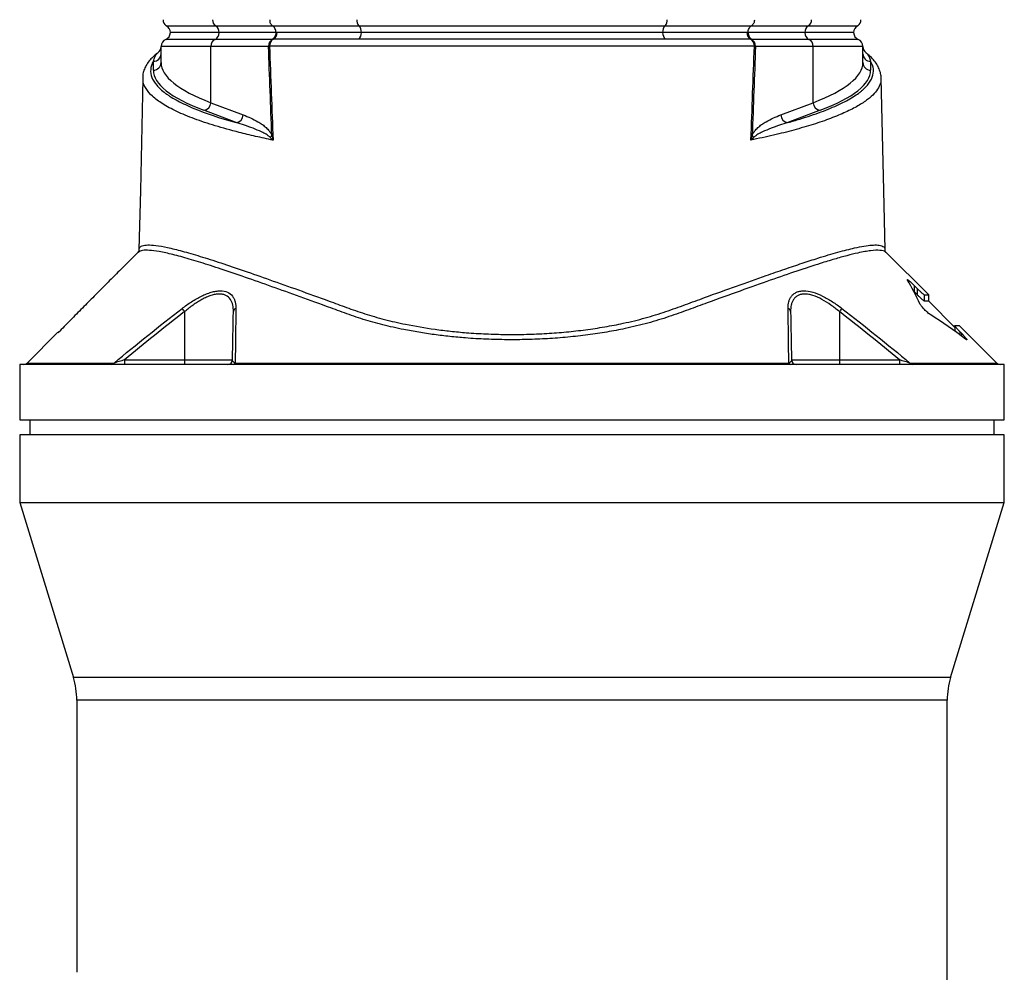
# Model space of a CAD drawing. Header units: millimetres. Extents: x 1168 to 1858, y 830 to 2111.
# Tile 4 of 5: x 1354 to 1673, y 1504 to 1813. Entities that reach past the tile are written whole.
import ezdxf

# ---------------------------------------------------------------- set-up
doc = ezdxf.new("R2010")
doc.units = ezdxf.units.MM

msp = doc.modelspace()

# ---------------------------------------------------------------- linework, layer by layer
at = {"color": 7, "linetype": 'Continuous', "lineweight": 25}
for p, q in [((1401.45, 1810.75), (1417.41, 1810.75)), ((1417.41, 1810.75), (1435.85, 1810.75)), ((1435.85, 1810.75), (1463.85, 1810.75)), ((1463.85, 1810.75), (1563.07, 1810.75)), ((1563.07, 1810.75), (1591.08, 1810.75)), ((1591.08, 1810.75), (1609.52, 1810.75)), ((1609.52, 1810.75), (1625.47, 1810.75)), ((1417.25, 1806.3), (1401.27, 1806.3)), ((1418.6, 1808.54), (1402.77, 1808.54)), ((1402.77, 1808.54), (1402.77, 1808.51)), ((1418.6, 1808.51), (1402.77, 1808.51)), ((1435.75, 1806.3), (1417.25, 1806.3)), ((1436.97, 1808.54), (1418.6, 1808.54)), ((1418.6, 1808.54), (1418.6, 1808.51)), ((1436.97, 1808.51), (1418.6, 1808.51)), ((1464.67, 1808.54), (1436.97, 1808.54)), ((1436.97, 1808.54), (1436.97, 1808.51)), ((1437.05, 1808.51), (1436.97, 1808.51)), ((1562.26, 1808.54), (1464.67, 1808.54)), ((1464.67, 1808.54), (1464.67, 1808.51)), ((1562.26, 1808.54), (1562.26, 1808.51)), ((1589.95, 1808.54), (1562.26, 1808.54)), ((1589.95, 1808.51), (1589.87, 1808.51)), ((1589.95, 1808.54), (1589.95, 1808.51)), ((1608.32, 1808.54), (1589.95, 1808.54)), ((1608.32, 1808.51), (1589.95, 1808.51)), ((1609.68, 1806.3), (1591.17, 1806.3)), ((1608.32, 1808.54), (1608.32, 1808.51)), ((1624.15, 1808.54), (1608.32, 1808.54)), ((1624.15, 1808.51), (1608.32, 1808.51)), ((1625.65, 1806.3), (1609.68, 1806.3)), ((1624.15, 1808.54), (1624.15, 1808.51)), ((1415.89, 1804.01), (1399.77, 1804.01)), ((1399.77, 1798.8), (1399.77, 1804.01)), ((1415.89, 1785.8), (1415.89, 1804.01)), ((1434.57, 1804.01), (1415.89, 1804.01)), ((1611.04, 1804.01), (1592.36, 1804.01)), ((1611.04, 1785.8), (1611.04, 1804.01)), ((1627.15, 1804.01), (1611.04, 1804.01)), ((1627.15, 1798.8), (1627.15, 1804.01)), ((1397.27, 1796.34), (1397.27, 1799.2)), ((1629.65, 1799.2), (1629.65, 1796.34)), ((1393.99, 1793.62), (1394.01, 1793.84)), ((1424.1, 1779.37), (1413.62, 1783.34)), ((1415.89, 1785.8), (1426.37, 1781.84)), ((1600.55, 1781.84), (1611.04, 1785.8)), ((1613.3, 1783.34), (1602.82, 1779.37)), ((1392.25, 1737.3), (1387.02, 1732.07)), ((1392.71, 1738.11), (1392.72, 1738.19)), ((1648.46, 1723.51), (1634.66, 1737.31)), ((1643.85, 1726.49), (1644.81, 1725.53)), ((1643.85, 1724.49), (1643.85, 1726.49)), ((1643.85, 1724.49), (1643.54, 1724.8)), ((1644.81, 1723.53), (1643.85, 1724.49)), ((1644.81, 1723.53), (1644.81, 1725.53)), ((1647.1, 1723.51), (1648.46, 1723.51)), ((1647.1, 1721.51), (1647.1, 1723.51)), ((1648.46, 1721.51), (1648.46, 1723.51)), ((1648.46, 1721.51), (1647.1, 1721.51)), ((1656.95, 1713.02), (1648.46, 1721.51)), ((1407.4, 1718.11), (1407.4, 1702.49)), ((1619.53, 1718.11), (1619.53, 1702.49)), ((1656.65, 1713.51), (1656.95, 1713.51)), ((1656.95, 1713.51), (1656.95, 1711.75)), ((1658.46, 1713.51), (1656.97, 1713.51)), ((1670.52, 1701.45), (1658.46, 1713.51)), ((1366.36, 1711.41), (1356.4, 1701.45)), ((1366.69, 1711.55), (1366.43, 1711.48)), ((1366.43, 1711.35), (1366.43, 1711.35)), ((1658.64, 1711.53), (1659.17, 1710.99)), ((1353.96, 1701.01), (1353.96, 1683.01)), ((1672.96, 1701.01), (1353.96, 1701.01)), ((1387.9, 1702.49), (1387.9, 1701.01)), ((1387.9, 1702.49), (1407.4, 1702.49)), ((1407.4, 1702.49), (1422.92, 1702.49)), ((1407.4, 1702.49), (1407.4, 1701.01)), ((1423.78, 1701.45), (1603.14, 1701.45)), ((1604, 1702.49), (1619.53, 1702.49)), ((1619.53, 1702.49), (1619.53, 1701.01)), ((1619.53, 1702.49), (1639.03, 1702.49)), ((1639.03, 1702.49), (1639.03, 1701.01)), ((1672.96, 1683.01), (1672.96, 1701.01)), ((1353.96, 1683.01), (1513.46, 1683.01)), ((1357.26, 1683.01), (1357.26, 1678.21)), ((1513.46, 1683.01), (1672.96, 1683.01)), ((1669.66, 1678.21), (1669.66, 1683.01)), ((1353.96, 1678.21), (1353.96, 1656.24)), ((1672.96, 1678.21), (1353.96, 1678.21)), ((1672.96, 1656.24), (1672.96, 1678.21)), ((1353.96, 1656.24), (1371.36, 1599.6)), ((1353.96, 1656.24), (1672.96, 1656.24)), ((1655.56, 1599.6), (1672.96, 1656.24)), ((1372.46, 1592.26), (1372.46, 1504.07)), ((1654.46, 1308.15), (1654.46, 1592.26))]:
    msp.add_line(p, q, dxfattribs=at)
at = {"color": 1, "linetype": 'Continuous', "lineweight": 25}
for p, q in [((1656.65, 1713.33), (1656.65, 1713.51)), ((1658.64, 1710.52), (1658.64, 1711.53)), ((1659.17, 1710.13), (1659.17, 1710.99)), ((1356.4, 1701.45), (1384.52, 1701.45)), ((1642.4, 1701.45), (1670.52, 1701.45)), ((1655.56, 1599.6), (1371.36, 1599.6)), ((1654.46, 1592.26), (1372.46, 1592.26))]:
    msp.add_line(p, q, dxfattribs=at)
at = {"color": 7, "linetype": 'Continuous', "lineweight": 25, "flags": 128}
for points in [[(1393.87, 1793.62), (1393.05, 1757.3), (1392.61, 1738.19)], [(1634.31, 1738.13), (1633.88, 1757.3), (1633.05, 1793.79)]]:
    msp.add_lwpolyline(points, dxfattribs=at)
at = {"color": 7, "linetype": 'Continuous', "lineweight": 25}
for centre, radius, start, end in [((1402.39, 1812.51), 2, 175, 241.8927), ((1418.5, 1812.49), 2.05, 174.403, 237.8979), ((1465.65, 1812.42), 2.46, 173.8191, 222.9663), ((1561.27, 1812.42), 2.46, 317.0337, 6.1809), ((1608.43, 1812.49), 2.05, 302.1021, 5.597), ((1624.53, 1812.51), 2, 298.1073, 5), ((1400.27, 1808.54), 2.5, 0, 61.8927), ((1416.06, 1808.59), 2.54, 358.9713, 58.0689), ((1461.7, 1808.7), 2.97, 356.9261, 43.4828), ((1565.23, 1808.7), 2.97, 136.5172, 183.0739), ((1610.86, 1808.59), 2.54, 121.9311, 181.0287), ((1626.65, 1808.54), 2.5, 118.1073, 180), ((1402.27, 1804.01), 2.5, 113.5782, 180), ((1400.27, 1808.59), 2.5, 293.5782, 358.1072), ((1418.4, 1804.07), 2.52, 117.3916, 181.2456), ((1416.09, 1808.53), 2.51, 297.3168, 359.5051), ((1437.08, 1804.07), 2.51, 116.0298, 181.3144), ((1437.46, 1804.16), 2.56, 121.5065, 181.9747), ((1434.72, 1808.31), 2.35, 302.4365, 5.0307), ((1434.81, 1808.5), 2.53, 301.297, 0.2153), ((1461.96, 1808.42), 2.71, 309.8846, 2.031), ((1564.97, 1808.42), 2.71, 177.969, 230.1154), ((1592.11, 1808.5), 2.53, 179.7847, 238.703), ((1592.21, 1808.31), 2.35, 174.9693, 237.5635), ((1589.46, 1804.16), 2.56, 358.0253, 58.4935), ((1589.84, 1804.07), 2.51, 358.6856, 63.9702), ((1610.83, 1808.53), 2.51, 180.4949, 242.6832), ((1608.52, 1804.07), 2.52, 358.7544, 62.6084), ((1626.65, 1808.59), 2.5, 181.8928, 246.4218), ((1624.65, 1804.01), 2.5, 0, 66.4218), ((1397.27, 1803.99), 2.5, 306.2438, 359.9974), ((1435.53, 1799.29), 4.82, 97.3775, 101.4828), ((1591.4, 1799.29), 4.82, 78.5172, 82.6225), ((1629.65, 1803.99), 2.5, 180.0026, 233.717), ((1397.29, 1801.68), 2.48, 269.5648, 359.5581), ((1629.63, 1801.68), 2.48, 180.4419, 270.4352), ((1397.29, 1798.82), 2.48, 269.5648, 359.5581), ((1629.63, 1798.82), 2.48, 180.4419, 270.4352), ((1413.29, 1785.91), 2.6, 277.2498, 357.5041), ((1613.63, 1785.91), 2.6, 182.4959, 262.7502), ((1423.78, 1781.95), 2.6, 277.2498, 357.5041), ((1603.15, 1781.95), 2.6, 182.4959, 262.7502), ((1433.51, 1776.17), 2.31, 314.8564, 336.2048), ((1593.41, 1776.17), 2.31, 203.7952, 225.1436), ((1346.77, 1671.27), 76.61, 37.6851, 38.6692), ((1424.38, 1718.01), 1.19, 107.8352, 175.4249), ((1602.55, 1718.01), 1.19, 4.5751, 72.1648), ((1680.16, 1671.27), 76.61, 141.3308, 142.3149), ((1355.34, 1702.51), 1.5, 270, 315), ((1383.63, 1702.15), 1.13, 271.3009, 322.2461), ((1421.42, 1702.51), 1.5, 270, 359), ((1423.1, 1701.75), 0.747, 275.882, 336.0332), ((1603.83, 1701.75), 0.747, 203.9668, 264.118), ((1605.5, 1702.51), 1.5, 181, 270), ((1643.3, 1702.15), 1.13, 217.7539, 268.6991), ((1671.58, 1702.51), 1.5, 225, 270), ((1347.46, 1592.26), 25, 0, 17.074), ((1679.46, 1592.26), 25, 162.926, 180)]:
    msp.add_arc(centre, radius, start, end, dxfattribs=at)
for centre, major_axis, ratio, start_param, end_param in [((1571.77, 1796.34), (174.5, 0), 0.176327, 3.141593, 3.577925), ((1571.77, 1798.8), (172, 0), 0.17889, 3.141593, 3.577925), ((1455.15, 1798.8), (172, 0), 0.17889, 5.846853, 6.283185), ((1455.15, 1796.34), (174.5, 0), 0.176327, 5.846853, 6.283185)]:
    msp.add_ellipse(centre, major_axis=major_axis, ratio=ratio, start_param=start_param, end_param=end_param, dxfattribs=at)
for points, knots in [([(1434.95, 1812.69), (1434.94, 1812.49), (1434.95, 1812.3), (1435.01, 1811.91), (1435.07, 1811.73), (1435.23, 1811.39), (1435.33, 1811.23), (1435.57, 1810.96), (1435.7, 1810.84), (1435.85, 1810.75)], [0, 0, 0, 0, 0.25, 0.25, 0.5, 0.5, 0.75, 0.75, 1, 1, 1, 1]), ([(1591.97, 1812.69), (1591.99, 1812.49), (1591.98, 1812.3), (1591.91, 1811.91), (1591.85, 1811.73), (1591.69, 1811.39), (1591.59, 1811.23), (1591.36, 1810.96), (1591.22, 1810.84), (1591.08, 1810.75)], [0, 0, 0, 0, 0.25, 0.25, 0.5, 0.5, 0.75, 0.75, 1, 1, 1, 1]), ([(1436.97, 1808.54), (1436.97, 1808.77), (1436.95, 1808.99), (1436.85, 1809.43), (1436.77, 1809.64), (1436.57, 1810.02), (1436.45, 1810.2), (1436.17, 1810.51), (1436.02, 1810.64), (1435.85, 1810.75)], [0, 0, 0, 0, 0.25, 0.25, 0.5, 0.5, 0.75, 0.75, 1, 1, 1, 1]), ([(1589.95, 1808.54), (1589.95, 1808.77), (1589.97, 1808.99), (1590.08, 1809.43), (1590.15, 1809.64), (1590.35, 1810.02), (1590.47, 1810.2), (1590.75, 1810.51), (1590.91, 1810.64), (1591.08, 1810.75)], [0, 0, 0, 0, 0.25, 0.25, 0.5, 0.5, 0.75, 0.75, 1, 1, 1, 1]), ([(1436.97, 1808.51), (1436.97, 1808.28), (1436.94, 1808.04), (1436.83, 1807.6), (1436.75, 1807.38), (1436.58, 1807.09), (1436.52, 1807), (1436.39, 1806.83), (1436.32, 1806.75), (1436.17, 1806.6), (1436.09, 1806.53), (1435.93, 1806.4), (1435.84, 1806.35), (1435.75, 1806.3)], [0, 0, 0, 0, 0.25, 0.25, 0.5, 0.5, 0.625, 0.625, 0.75, 0.75, 0.875, 0.875, 1, 1, 1, 1]), ([(1463.69, 1806.34), (1458.63, 1806.34), (1453.78, 1806.34), (1444.57, 1806.34), (1440.22, 1806.34), (1436.13, 1806.34)], [0, 0, 0, 0, 0.5, 0.5, 1, 1, 1, 1]), ([(1464.66, 1808.51), (1462.15, 1808.51), (1459.69, 1808.51), (1454.9, 1808.51), (1452.56, 1808.51), (1448, 1808.51), (1445.78, 1808.51), (1441.46, 1808.51), (1439.37, 1808.51), (1437.34, 1808.51)], [0, 0, 0, 0, 0.25, 0.25, 0.5, 0.5, 0.75, 0.75, 1, 1, 1, 1]), ([(1563.23, 1806.34), (1559.68, 1806.34), (1555.94, 1806.34), (1551.02, 1806.34), (1550.03, 1806.34), (1548.01, 1806.34), (1546.99, 1806.34), (1543.92, 1806.34), (1541.84, 1806.34), (1535.54, 1806.34), (1531.25, 1806.34), (1525.76, 1806.34), (1524.65, 1806.34), (1522.43, 1806.34), (1521.31, 1806.34), (1517.96, 1806.34), (1515.72, 1806.34), (1511.22, 1806.34), (1508.98, 1806.34), (1504.51, 1806.34), (1502.28, 1806.34), (1495.67, 1806.34), (1491.37, 1806.34), (1485.08, 1806.34), (1483.01, 1806.34), (1479.95, 1806.34), (1478.93, 1806.34), (1476.91, 1806.34), (1475.91, 1806.34), (1470.99, 1806.34), (1467.24, 1806.34), (1463.69, 1806.34)], [0, 0, 0, 0, 0.125, 0.125, 0.15625, 0.15625, 0.1875, 0.1875, 0.25, 0.25, 0.375, 0.375, 0.40625, 0.40625, 0.4375, 0.4375, 0.5, 0.5, 0.5625, 0.5625, 0.625, 0.625, 0.75, 0.75, 0.8125, 0.8125, 0.84375, 0.84375, 0.875, 0.875, 1, 1, 1, 1]), ([(1562.26, 1808.51), (1561.39, 1808.51), (1560.51, 1808.51), (1558.73, 1808.51), (1557.82, 1808.51), (1555.07, 1808.51), (1553.19, 1808.51), (1549.36, 1808.51), (1547.4, 1808.51), (1544.41, 1808.51), (1543.4, 1808.51), (1541.36, 1808.51), (1540.33, 1808.51), (1537.22, 1808.51), (1535.12, 1808.51), (1531.94, 1808.51), (1530.87, 1808.51), (1528.73, 1808.51), (1527.65, 1808.51), (1524.4, 1808.51), (1522.23, 1808.51), (1518.96, 1808.51), (1517.87, 1808.51), (1515.68, 1808.51), (1514.58, 1808.51), (1511.29, 1808.51), (1509.1, 1808.51), (1505.83, 1808.51), (1504.74, 1808.51), (1502.57, 1808.51), (1501.48, 1808.51), (1498.24, 1808.51), (1496.1, 1808.51), (1492.91, 1808.51), (1491.86, 1808.51), (1489.76, 1808.51), (1488.71, 1808.51), (1485.6, 1808.51), (1483.56, 1808.51), (1479.55, 1808.51), (1477.58, 1808.51), (1471.79, 1808.51), (1468.13, 1808.51), (1464.66, 1808.51)], [0, 0, 0, 0, 0.03125, 0.03125, 0.0625, 0.0625, 0.125, 0.125, 0.1875, 0.1875, 0.21875, 0.21875, 0.25, 0.25, 0.3125, 0.3125, 0.34375, 0.34375, 0.375, 0.375, 0.4375, 0.4375, 0.46875, 0.46875, 0.5, 0.5, 0.5625, 0.5625, 0.59375, 0.59375, 0.625, 0.625, 0.6875, 0.6875, 0.71875, 0.71875, 0.75, 0.75, 0.8125, 0.8125, 0.875, 0.875, 1, 1, 1, 1]), ([(1589.58, 1808.51), (1587.55, 1808.51), (1585.46, 1808.51), (1581.14, 1808.51), (1578.93, 1808.51), (1574.37, 1808.51), (1572.02, 1808.51), (1567.22, 1808.51), (1564.77, 1808.51), (1562.26, 1808.51)], [0, 0, 0, 0, 0.25, 0.25, 0.5, 0.5, 0.75, 0.75, 1, 1, 1, 1]), ([(1590.79, 1806.34), (1586.7, 1806.34), (1582.36, 1806.34), (1573.14, 1806.34), (1568.3, 1806.34), (1563.23, 1806.34)], [0, 0, 0, 0, 0.5, 0.5, 1, 1, 1, 1]), ([(1589.95, 1808.51), (1589.95, 1808.28), (1589.98, 1808.04), (1590.09, 1807.6), (1590.18, 1807.38), (1590.34, 1807.09), (1590.4, 1807), (1590.53, 1806.83), (1590.6, 1806.75), (1590.75, 1806.6), (1590.83, 1806.53), (1591, 1806.4), (1591.08, 1806.35), (1591.17, 1806.3)], [0, 0, 0, 0, 0.25, 0.25, 0.5, 0.5, 0.625, 0.625, 0.75, 0.75, 0.875, 0.875, 1, 1, 1, 1]), ([(1592.01, 1804.07), (1587.01, 1804.07), (1581.65, 1804.07), (1573.07, 1804.07), (1570.12, 1804.07), (1566.32, 1804.07), (1565.55, 1804.07), (1564.01, 1804.07), (1563.23, 1804.07), (1560.87, 1804.07), (1559.27, 1804.07), (1554.35, 1804.07), (1550.95, 1804.07), (1545.64, 1804.07), (1543.85, 1804.07), (1541.1, 1804.07), (1540.17, 1804.07), (1538.31, 1804.07), (1537.38, 1804.07), (1532.7, 1804.07), (1528.91, 1804.07), (1521.25, 1804.07), (1517.38, 1804.07), (1512.49, 1804.07), (1511.51, 1804.07), (1509.55, 1804.07), (1508.58, 1804.07), (1505.67, 1804.07), (1503.74, 1804.07), (1497.99, 1804.07), (1494.21, 1804.07), (1488.61, 1804.07), (1486.76, 1804.07), (1483.08, 1804.07), (1481.27, 1804.07), (1475.96, 1804.07), (1472.55, 1804.07), (1467.65, 1804.07), (1466.04, 1804.07), (1463.69, 1804.07), (1462.92, 1804.07), (1461.38, 1804.07), (1460.61, 1804.07), (1456.81, 1804.07), (1453.86, 1804.07), (1445.26, 1804.07), (1439.9, 1804.07), (1434.91, 1804.07)], [0, 0, 0, 0, 0.125, 0.125, 0.1875, 0.1875, 0.203125, 0.203125, 0.21875, 0.21875, 0.25, 0.25, 0.3125, 0.3125, 0.34375, 0.34375, 0.359375, 0.359375, 0.375, 0.375, 0.4375, 0.4375, 0.5, 0.5, 0.515625, 0.515625, 0.53125, 0.53125, 0.5625, 0.5625, 0.625, 0.625, 0.65625, 0.65625, 0.6875, 0.6875, 0.75, 0.75, 0.78125, 0.78125, 0.796875, 0.796875, 0.8125, 0.8125, 0.875, 0.875, 1, 1, 1, 1]), ([(1398.75, 1801.96), (1398.64, 1801.88), (1397.99, 1801.44), (1397.06, 1800.57), (1395.83, 1799.28), (1394.86, 1797.87), (1394.17, 1796.33), (1393.81, 1794.98), (1393.81, 1794.13), (1393.81, 1793.82)], [0, 0, 0, 0, 0.033515, 0.193001, 0.359153, 0.553134, 0.720563, 0.898153, 1, 1, 1, 1]), ([(1397.27, 1799.2), (1397.02, 1798.77), (1396.82, 1798.33), (1396.53, 1797.46), (1396.44, 1797.03), (1396.31, 1795.73), (1396.43, 1794.87), (1397.08, 1793.15), (1397.61, 1792.29), (1399.07, 1790.59), (1400.01, 1789.74), (1401.43, 1788.68), (1401.73, 1788.47), (1402.35, 1788.05), (1402.68, 1787.84), (1403.69, 1787.21), (1404.41, 1786.8), (1406.72, 1785.56), (1408.45, 1784.75), (1414.2, 1782.37), (1418.77, 1780.84), (1424.1, 1779.37)], [0, 0, 0, 0, 0.0625, 0.0625, 0.125, 0.125, 0.25, 0.25, 0.375, 0.375, 0.5, 0.5, 0.53125, 0.53125, 0.5625, 0.5625, 0.625, 0.625, 0.75, 0.75, 1, 1, 1, 1]), ([(1602.82, 1779.37), (1604.15, 1779.74), (1605.45, 1780.11), (1607.94, 1780.87), (1609.15, 1781.25), (1612.61, 1782.41), (1614.72, 1783.2), (1618.56, 1784.79), (1620.28, 1785.6), (1623.34, 1787.24), (1624.68, 1788.08), (1626.1, 1789.14), (1626.38, 1789.35), (1626.9, 1789.78), (1627.14, 1789.99), (1627.84, 1790.63), (1628.26, 1791.06), (1629.34, 1792.34), (1629.86, 1793.19), (1630.82, 1795.76), (1630.65, 1797.48), (1629.65, 1799.2)], [0, 0, 0, 0, 0.0625, 0.0625, 0.125, 0.125, 0.25, 0.25, 0.375, 0.375, 0.5, 0.5, 0.53125, 0.53125, 0.5625, 0.5625, 0.625, 0.625, 0.75, 0.75, 1, 1, 1, 1]), ([(1628.17, 1801.97), (1628.19, 1801.95), (1628.47, 1801.78), (1628.91, 1801.11), (1629.35, 1800.16), (1629.56, 1799.49), (1629.65, 1799.2)], [0, 0, 0, 0, 0.036765, 0.386005, 0.736012, 1, 1, 1, 1]), ([(1633.03, 1793.76), (1633.04, 1793.86), (1633.07, 1794.48), (1632.83, 1795.63), (1632.3, 1797.16), (1631.44, 1798.66), (1630.26, 1800.08), (1629.19, 1801.13), (1628.4, 1801.69), (1628.21, 1801.82)], [0, 0, 0, 0, 0.032604, 0.209084, 0.387299, 0.569338, 0.753207, 0.941606, 1, 1, 1, 1]), ([(1426.37, 1781.84), (1427.17, 1781.53), (1427.98, 1781.21), (1429.57, 1780.49), (1430.37, 1780.1), (1431.56, 1779.41), (1431.95, 1779.16), (1432.73, 1778.62), (1433.11, 1778.32), (1433.88, 1777.66), (1434.26, 1777.29), (1434.8, 1776.63), (1434.98, 1776.4), (1435.32, 1775.87), (1435.48, 1775.58), (1435.63, 1775.24)], [0, 0, 0, 0, 0.25, 0.25, 0.5, 0.5, 0.625, 0.625, 0.75, 0.75, 0.875, 0.875, 0.9375, 0.9375, 1, 1, 1, 1]), ([(1591.29, 1775.24), (1591.44, 1775.58), (1591.6, 1775.87), (1591.95, 1776.4), (1592.12, 1776.63), (1592.67, 1777.29), (1593.04, 1777.66), (1593.81, 1778.32), (1594.19, 1778.62), (1594.97, 1779.16), (1595.37, 1779.41), (1596.55, 1780.1), (1597.35, 1780.49), (1598.95, 1781.21), (1599.75, 1781.53), (1600.55, 1781.84)], [0, 0, 0, 0, 0.0625, 0.0625, 0.125, 0.125, 0.25, 0.25, 0.375, 0.375, 0.5, 0.5, 0.75, 0.75, 1, 1, 1, 1]), ([(1435.14, 1774.53), (1435.03, 1774.64), (1434.92, 1774.75), (1434.69, 1774.94), (1434.58, 1775.02), (1434.23, 1775.27), (1434, 1775.42), (1433.3, 1775.85), (1432.83, 1776.09), (1431.41, 1776.77), (1430.48, 1777.15), (1428.62, 1777.86), (1427.7, 1778.18), (1425.89, 1778.8), (1424.99, 1779.09), (1424.1, 1779.37)], [0, 0, 0, 0, 0.03125, 0.03125, 0.0625, 0.0625, 0.125, 0.125, 0.25, 0.25, 0.5, 0.5, 0.75, 0.75, 1, 1, 1, 1]), ([(1602.82, 1779.37), (1601.93, 1779.09), (1601.04, 1778.8), (1599.22, 1778.18), (1598.3, 1777.86), (1596.45, 1777.15), (1595.51, 1776.77), (1594.1, 1776.09), (1593.63, 1775.85), (1592.92, 1775.42), (1592.69, 1775.27), (1592.34, 1775.02), (1592.23, 1774.94), (1592, 1774.75), (1591.89, 1774.64), (1591.78, 1774.53)], [0, 0, 0, 0, 0.25, 0.25, 0.5, 0.5, 0.75, 0.75, 0.875, 0.875, 0.9375, 0.9375, 0.96875, 0.96875, 1, 1, 1, 1]), ([(1392.61, 1738.11), (1392.61, 1738.09), (1392.62, 1737.98), (1392.49, 1737.56), (1392.32, 1737.39), (1392.25, 1737.32)], [0, 0, 0, 0, 0.1634684, 0.6474873, 1, 1, 1, 1]), ([(1634.68, 1737.29), (1634.67, 1737.3), (1634.59, 1737.36), (1634.35, 1737.75), (1634.32, 1738), (1634.31, 1738.13)], [0, 0, 0, 0, 0.046464, 0.535888, 1, 1, 1, 1]), ([(1385.34, 1730.39), (1384.15, 1729.2), (1381.73, 1726.77), (1378.05, 1723.06), (1374.26, 1719.24), (1370.38, 1715.3), (1367.76, 1712.63), (1366.43, 1711.28)], [0, 0, 0, 0, 0.18864, 0.382957, 0.582956, 0.788637, 1, 1, 1, 1]), ([(1641.6, 1728.3), (1641.58, 1728.34), (1641.56, 1728.37), (1641.54, 1728.43), (1641.54, 1728.45), (1641.55, 1728.47), (1641.56, 1728.48), (1641.59, 1728.48), (1641.62, 1728.47), (1641.71, 1728.42), (1641.79, 1728.37), (1642, 1728.22), (1642.11, 1728.12), (1642.36, 1727.91), (1642.49, 1727.8), (1642.76, 1727.56), (1642.89, 1727.43), (1643.17, 1727.17), (1643.31, 1727.04), (1643.58, 1726.77), (1643.72, 1726.63), (1643.85, 1726.49)], [0, 0, 0, 0, 0.0625, 0.0625, 0.125, 0.125, 0.1875, 0.1875, 0.25, 0.25, 0.375, 0.375, 0.5, 0.5, 0.625, 0.625, 0.75, 0.75, 0.875, 0.875, 1, 1, 1, 1]), ([(1406.58, 1719.14), (1407.58, 1719.92), (1408.61, 1720.65), (1410.17, 1721.65), (1410.7, 1721.98), (1411.77, 1722.59), (1412.31, 1722.88), (1413.38, 1723.4), (1413.91, 1723.64), (1414.71, 1723.95), (1414.97, 1724.05), (1415.5, 1724.23), (1415.76, 1724.32), (1416.54, 1724.54), (1417.05, 1724.65), (1417.78, 1724.77), (1418.02, 1724.8), (1418.49, 1724.84), (1418.72, 1724.85), (1419.84, 1724.85), (1420.62, 1724.69), (1421.96, 1724.1), (1422.48, 1723.67), (1423.1, 1722.88), (1423.27, 1722.59), (1423.56, 1721.98), (1423.67, 1721.66), (1423.85, 1720.99), (1423.92, 1720.64), (1424, 1719.91), (1424.02, 1719.53), (1424.01, 1719.14)], [0, 0, 0, 0, 0.125, 0.125, 0.1875, 0.1875, 0.25, 0.25, 0.3125, 0.3125, 0.34375, 0.34375, 0.375, 0.375, 0.4375, 0.4375, 0.46875, 0.46875, 0.5, 0.5, 0.625, 0.625, 0.75, 0.75, 0.8125, 0.8125, 0.875, 0.875, 0.9375, 0.9375, 1, 1, 1, 1]), ([(1423.19, 1718.11), (1423.2, 1718.49), (1423.19, 1718.86), (1423.12, 1719.58), (1423.07, 1719.92), (1422.84, 1720.92), (1422.59, 1721.53), (1421.87, 1722.6), (1421.4, 1723.04), (1420.48, 1723.5), (1420.15, 1723.62), (1419.43, 1723.77), (1419.05, 1723.81), (1418.42, 1723.81), (1418.21, 1723.8), (1417.77, 1723.76), (1417.55, 1723.73), (1416.88, 1723.61), (1416.41, 1723.49), (1415.69, 1723.26), (1415.45, 1723.18), (1414.97, 1722.99), (1414.72, 1722.89), (1414, 1722.57), (1413.51, 1722.33), (1412.54, 1721.8), (1412.05, 1721.51), (1411.08, 1720.9), (1410.61, 1720.58), (1409.2, 1719.58), (1408.29, 1718.86), (1407.4, 1718.11)], [0, 0, 0, 0, 0.0625, 0.0625, 0.125, 0.125, 0.25, 0.25, 0.375, 0.375, 0.4375, 0.4375, 0.5, 0.5, 0.53125, 0.53125, 0.5625, 0.5625, 0.625, 0.625, 0.65625, 0.65625, 0.6875, 0.6875, 0.75, 0.75, 0.8125, 0.8125, 0.875, 0.875, 1, 1, 1, 1]), ([(1602.91, 1719.14), (1602.9, 1719.92), (1602.98, 1720.65), (1603.25, 1721.65), (1603.36, 1721.98), (1603.65, 1722.59), (1603.82, 1722.88), (1604.23, 1723.4), (1604.46, 1723.64), (1604.86, 1723.95), (1605, 1724.05), (1605.3, 1724.23), (1605.46, 1724.32), (1605.96, 1724.54), (1606.32, 1724.65), (1606.9, 1724.77), (1607.11, 1724.8), (1607.53, 1724.84), (1607.75, 1724.85), (1608.87, 1724.85), (1609.84, 1724.69), (1611.93, 1724.1), (1612.99, 1723.67), (1614.61, 1722.88), (1615.15, 1722.59), (1616.21, 1721.98), (1616.74, 1721.66), (1617.78, 1720.99), (1618.3, 1720.64), (1619.33, 1719.91), (1619.84, 1719.53), (1620.34, 1719.14)], [0, 0, 0, 0, 0.125, 0.125, 0.1875, 0.1875, 0.25, 0.25, 0.3125, 0.3125, 0.34375, 0.34375, 0.375, 0.375, 0.4375, 0.4375, 0.46875, 0.46875, 0.5, 0.5, 0.625, 0.625, 0.75, 0.75, 0.8125, 0.8125, 0.875, 0.875, 0.9375, 0.9375, 1, 1, 1, 1]), ([(1619.53, 1718.11), (1619.08, 1718.49), (1618.63, 1718.86), (1617.71, 1719.58), (1617.24, 1719.92), (1615.84, 1720.92), (1614.88, 1721.53), (1612.91, 1722.6), (1611.94, 1723.04), (1610.5, 1723.5), (1610.03, 1723.62), (1609.13, 1723.77), (1608.7, 1723.81), (1608.07, 1723.81), (1607.87, 1723.8), (1607.48, 1723.76), (1607.3, 1723.73), (1606.76, 1723.61), (1606.43, 1723.49), (1605.98, 1723.26), (1605.83, 1723.18), (1605.56, 1722.99), (1605.43, 1722.89), (1605.08, 1722.57), (1604.87, 1722.33), (1604.51, 1721.8), (1604.36, 1721.51), (1604.11, 1720.9), (1604.01, 1720.58), (1603.78, 1719.58), (1603.72, 1718.86), (1603.73, 1718.11)], [0, 0, 0, 0, 0.0625, 0.0625, 0.125, 0.125, 0.25, 0.25, 0.375, 0.375, 0.4375, 0.4375, 0.5, 0.5, 0.53125, 0.53125, 0.5625, 0.5625, 0.625, 0.625, 0.65625, 0.65625, 0.6875, 0.6875, 0.75, 0.75, 0.8125, 0.8125, 0.875, 0.875, 1, 1, 1, 1]), ([(1644.81, 1725.53), (1645.03, 1725.3), (1645.26, 1725.07), (1645.6, 1724.75), (1645.72, 1724.64), (1645.95, 1724.43), (1646.06, 1724.32), (1646.27, 1724.13), (1646.38, 1724.04), (1646.58, 1723.87), (1646.67, 1723.79), (1646.84, 1723.66), (1646.92, 1723.61), (1647.04, 1723.53), (1647.08, 1723.51), (1647.1, 1723.51)], [0, 0, 0, 0, 0.25, 0.25, 0.375, 0.375, 0.5, 0.5, 0.625, 0.625, 0.75, 0.75, 0.875, 0.875, 1, 1, 1, 1]), ([(1647.1, 1721.51), (1647.08, 1721.51), (1647.04, 1721.53), (1646.92, 1721.6), (1646.85, 1721.66), (1646.68, 1721.79), (1646.58, 1721.87), (1646.38, 1722.04), (1646.28, 1722.13), (1645.95, 1722.42), (1645.72, 1722.63), (1645.26, 1723.07), (1645.03, 1723.3), (1644.81, 1723.53)], [0, 0, 0, 0, 0.125, 0.125, 0.25, 0.25, 0.375, 0.375, 0.5, 0.5, 0.75, 0.75, 1, 1, 1, 1]), ([(1649.14, 1717.02), (1648.99, 1717.11), (1648.83, 1717.22), (1648.5, 1717.48), (1648.32, 1717.62), (1647.97, 1717.93), (1647.79, 1718.09), (1647.45, 1718.42), (1647.28, 1718.59), (1646.95, 1718.92), (1646.79, 1719.09), (1646.5, 1719.42), (1646.35, 1719.59), (1646.09, 1719.91), (1645.98, 1720.06), (1645.78, 1720.35), (1645.7, 1720.48), (1645.64, 1720.59)], [0, 0, 0, 0, 0.125, 0.125, 0.25, 0.25, 0.375, 0.375, 0.5, 0.5, 0.625, 0.625, 0.75, 0.75, 0.875, 0.875, 1, 1, 1, 1]), ([(1656.97, 1713.51), (1656.95, 1713.51), (1656.94, 1713.49), (1656.97, 1713.42), (1657, 1713.37), (1657.09, 1713.24), (1657.15, 1713.16), (1657.29, 1712.99), (1657.36, 1712.9), (1657.61, 1712.61), (1657.8, 1712.41), (1658.2, 1711.97), (1658.42, 1711.75), (1658.64, 1711.53)], [0, 0, 0, 0, 0.125, 0.125, 0.25, 0.25, 0.375, 0.375, 0.5, 0.5, 0.75, 0.75, 1, 1, 1, 1]), ([(1659.17, 1710.99), (1659.46, 1710.7), (1659.73, 1710.41), (1660.11, 1710), (1660.22, 1709.87), (1660.44, 1709.61), (1660.54, 1709.49), (1660.66, 1709.33), (1660.7, 1709.28), (1660.76, 1709.19), (1660.79, 1709.15), (1660.83, 1709.08), (1660.85, 1709.05), (1660.86, 1709), (1660.86, 1708.99), (1660.83, 1708.96), (1660.78, 1708.98), (1660.67, 1709.04), (1660.62, 1709.07), (1660.52, 1709.14), (1660.47, 1709.18), (1660.41, 1709.23)], [0, 0, 0, 0, 0.25, 0.25, 0.375, 0.375, 0.5, 0.5, 0.5625, 0.5625, 0.625, 0.625, 0.6875, 0.6875, 0.75, 0.75, 0.875, 0.875, 0.9375, 0.9375, 1, 1, 1, 1]), ([(1387.9, 1702.49), (1387.31, 1702.3), (1386.72, 1702.12), (1385.85, 1701.86), (1385.57, 1701.77), (1385.15, 1701.64), (1385.02, 1701.6), (1384.76, 1701.52), (1384.64, 1701.49), (1384.52, 1701.45)], [0, 0, 0, 0, 0.5, 0.5, 0.75, 0.75, 0.875, 0.875, 1, 1, 1, 1]), ([(1423.78, 1701.45), (1423.68, 1701.49), (1423.59, 1701.52), (1423.45, 1701.6), (1423.39, 1701.64), (1423.23, 1701.77), (1423.15, 1701.86), (1422.97, 1702.12), (1422.92, 1702.3), (1422.92, 1702.49)], [0, 0, 0, 0, 0.125, 0.125, 0.25, 0.25, 0.5, 0.5, 1, 1, 1, 1]), ([(1604, 1702.49), (1604, 1702.3), (1603.96, 1702.12), (1603.78, 1701.86), (1603.7, 1701.77), (1603.53, 1701.64), (1603.47, 1701.6), (1603.33, 1701.52), (1603.25, 1701.49), (1603.14, 1701.45)], [0, 0, 0, 0, 0.5, 0.5, 0.75, 0.75, 0.875, 0.875, 1, 1, 1, 1]), ([(1642.4, 1701.45), (1642.29, 1701.49), (1642.16, 1701.52), (1641.9, 1701.6), (1641.77, 1701.64), (1641.35, 1701.77), (1641.07, 1701.86), (1640.2, 1702.12), (1639.62, 1702.3), (1639.03, 1702.49)], [0, 0, 0, 0, 0.125, 0.125, 0.25, 0.25, 0.5, 0.5, 1, 1, 1, 1])]:
    msp.add_open_spline(points, degree=3, knots=knots, dxfattribs=at)
for points in [[(1435.98, 1806.33), (1435.9, 1806.32), (1435.82, 1806.31), (1435.75, 1806.3)], [(1436.13, 1806.34), (1436.08, 1806.34), (1436.03, 1806.33), (1435.98, 1806.33)], [(1437.34, 1808.51), (1437.25, 1808.51), (1437.15, 1808.51), (1437.05, 1808.51)], [(1589.87, 1808.51), (1589.77, 1808.51), (1589.68, 1808.51), (1589.58, 1808.51)], [(1590.95, 1806.33), (1590.9, 1806.33), (1590.85, 1806.34), (1590.79, 1806.34)], [(1591.17, 1806.3), (1591.1, 1806.31), (1591.02, 1806.32), (1590.95, 1806.33)], [(1435.63, 1775.24), (1435.28, 1784.83), (1434.93, 1794.42), (1434.57, 1804.01)], [(1434.91, 1804.07), (1435.3, 1793.94), (1435.68, 1783.8), (1436.05, 1773.66)], [(1590.87, 1773.66), (1591.24, 1783.8), (1591.62, 1793.94), (1592.01, 1804.07)], [(1592.36, 1804.01), (1591.99, 1794.42), (1591.64, 1784.83), (1591.29, 1775.24)], [(1435.14, 1774.53), (1435.42, 1774.24), (1435.72, 1773.95), (1436.05, 1773.66)], [(1435.63, 1775.24), (1435.75, 1774.71), (1435.89, 1774.19), (1436.05, 1773.66)], [(1591.29, 1775.24), (1591.18, 1774.71), (1591.04, 1774.19), (1590.87, 1773.66)], [(1591.78, 1774.53), (1591.5, 1774.24), (1591.2, 1773.95), (1590.87, 1773.66)], [(1387.22, 1732.27), (1386.59, 1731.65), (1385.97, 1731.02), (1385.34, 1730.39)], [(1645.64, 1720.59), (1644.32, 1723.38), (1642.98, 1725.97), (1641.6, 1728.3)], [(1384.52, 1701.45), (1391.78, 1707.46), (1399.12, 1713.38), (1406.58, 1719.14)], [(1407.4, 1718.11), (1400.81, 1713), (1394.32, 1707.78), (1387.9, 1702.49)], [(1422.92, 1702.49), (1423.01, 1707.78), (1423.1, 1713), (1423.19, 1718.11)], [(1424.01, 1719.14), (1423.94, 1713.38), (1423.86, 1707.46), (1423.78, 1701.45)], [(1603.14, 1701.45), (1603.06, 1707.46), (1602.98, 1713.38), (1602.91, 1719.14)], [(1603.73, 1718.11), (1603.82, 1713), (1603.91, 1707.78), (1604, 1702.49)], [(1639.03, 1702.49), (1632.6, 1707.78), (1626.11, 1713), (1619.53, 1718.11)], [(1620.34, 1719.14), (1627.8, 1713.38), (1635.14, 1707.46), (1642.4, 1701.45)], [(1660.41, 1709.23), (1656.72, 1712.06), (1652.96, 1714.68), (1649.14, 1717.02)], [(1366.43, 1711.28), (1366.42, 1711.3), (1366.42, 1711.32), (1366.43, 1711.35)]]:
    msp.add_open_spline(points, degree=3, dxfattribs=at)
at = {"color": 1, "linetype": 'Continuous', "lineweight": 25}
for points, knots in [([(1397.27, 1799.2), (1397.44, 1799.71), (1397.79, 1800.74), (1398.35, 1801.72), (1398.72, 1801.95), (1398.75, 1801.96)], [0, 0, 0, 0, 0.482545, 0.965897, 1, 1, 1, 1]), ([(1436.05, 1773.66), (1434.14, 1774.07), (1430.3, 1774.88), (1423.94, 1776.42), (1417.15, 1778.29), (1410.38, 1780.56), (1404.67, 1782.94), (1400.14, 1785.39), (1396.81, 1787.86), (1394.73, 1790.37), (1393.8, 1792.29), (1393.96, 1793.39), (1393.99, 1793.62)], [0, 0, 0, 0, 0.072156, 0.144497, 0.26104, 0.377584, 0.497341, 0.6171, 0.732887, 0.848675, 0.967562, 1, 1, 1, 1]), ([(1632.98, 1793.79), (1632.99, 1793.38), (1633.02, 1792.33), (1632.3, 1790.64), (1630.9, 1788.73), (1628.7, 1786.76), (1625.67, 1784.75), (1621.67, 1782.71), (1616.83, 1780.7), (1611.21, 1778.76), (1604.97, 1776.94), (1598.26, 1775.24), (1593.34, 1774.19), (1590.87, 1773.66)], [0, 0, 0, 0, 0.055774, 0.144143, 0.232597, 0.320966, 0.419254, 0.517541, 0.617746, 0.717951, 0.814935, 0.90727, 1, 1, 1, 1]), ([(1392.72, 1738.19), (1392.71, 1738.38), (1392.7, 1738.95), (1393.57, 1739.49), (1395.31, 1739.78), (1398.03, 1739.61), (1401.73, 1738.95), (1406.51, 1737.77), (1412.29, 1736.1), (1419, 1733.95), (1426.55, 1731.39), (1434.94, 1728.46), (1444.13, 1725.16), (1452.59, 1722.14), (1459.79, 1719.46), (1465.7, 1717.38), (1472.1, 1715.54), (1479.67, 1713.8), (1486.9, 1712.57), (1493.55, 1711.75), (1499.07, 1711.23), (1505.06, 1710.86), (1511.56, 1710.68), (1518.14, 1710.73), (1524.68, 1711.01), (1531.09, 1711.5), (1537.36, 1712.21), (1543.53, 1713.15), (1550.03, 1714.4), (1556.69, 1716.02), (1563.39, 1718.1), (1569.7, 1720.41), (1577.43, 1723.25), (1586.33, 1726.44), (1594.92, 1729.49), (1601.9, 1731.92), (1607.52, 1733.81), (1613.39, 1735.71), (1619.22, 1737.45), (1624.06, 1738.69), (1627.58, 1739.39), (1630.09, 1739.7), (1632.26, 1739.74), (1633.74, 1739.3), (1634.43, 1738.73), (1634.27, 1738.19), (1634.26, 1738.13)], [0, 0, 0, 0, 0.0138321, 0.0414405, 0.0696987, 0.0979569, 0.1285495, 0.159143, 0.190599, 0.2220566, 0.2532903, 0.2845256, 0.3165326, 0.348541, 0.3658229, 0.3830942, 0.4007352, 0.4183751, 0.4416979, 0.4535737, 0.4654493, 0.480002, 0.4945547, 0.5095376, 0.5245207, 0.5390792, 0.553638, 0.5686134, 0.5835893, 0.6022097, 0.6208314, 0.6399688, 0.6591125, 0.693326, 0.7275376, 0.7510251, 0.7745327, 0.7980185, 0.8315848, 0.8651494, 0.8882988, 0.9114712, 0.9346201, 0.9655088, 0.9963982, 1, 1, 1, 1]), ([(1634.58, 1737.23), (1634.53, 1737.33), (1634.29, 1737.78), (1632.75, 1738.04), (1629.87, 1737.95), (1626.11, 1737.27), (1622.05, 1736.28), (1617.99, 1735.15), (1612.71, 1733.53), (1605.9, 1731.3), (1597.21, 1728.3), (1587.49, 1724.84), (1578.43, 1721.59), (1570.66, 1718.73), (1564.36, 1716.43), (1557.55, 1714.34), (1550.75, 1712.71), (1544.22, 1711.47), (1538.02, 1710.53), (1531.58, 1709.81), (1525, 1709.3), (1518.41, 1709.03), (1511.78, 1708.97), (1505.1, 1709.14), (1498.91, 1709.51), (1493.3, 1710.03), (1488.23, 1710.64), (1483.25, 1711.39), (1477.66, 1712.41), (1471.59, 1713.78), (1465.16, 1715.58), (1459.12, 1717.68), (1451.87, 1720.37), (1443.51, 1723.37), (1434.38, 1726.65), (1425.93, 1729.62), (1418.33, 1732.2), (1411.7, 1734.33), (1405.96, 1736.01), (1401.11, 1737.22), (1397.35, 1737.89), (1394.67, 1738.05), (1392.98, 1737.86), (1392.51, 1737.42), (1392.32, 1737.24)], [0, 0, 0, 0, 0.009534, 0.042705, 0.077734, 0.112764, 0.136926, 0.161112, 0.185276, 0.221021, 0.256768, 0.293603, 0.330441, 0.350168, 0.369888, 0.390009, 0.410127, 0.425593, 0.441058, 0.456963, 0.472868, 0.488327, 0.503787, 0.519705, 0.535623, 0.548014, 0.560406, 0.573021, 0.585636, 0.603821, 0.622007, 0.640714, 0.659435, 0.692099, 0.724762, 0.75821, 0.791657, 0.823607, 0.855555, 0.88838, 0.921205, 0.950017, 0.97883, 1, 1, 1, 1])]:
    msp.add_open_spline(points, degree=3, knots=knots, dxfattribs=at)

doc.saveas('drawing.dxf')
